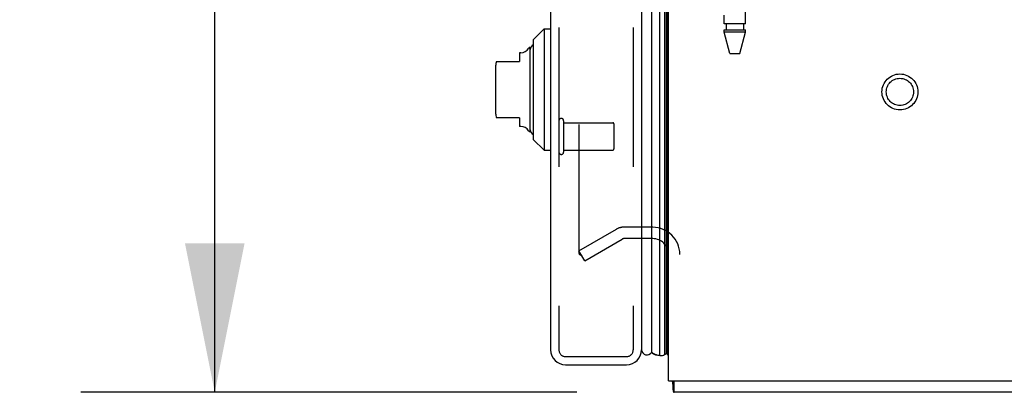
# Model space of a CAD drawing. Header units: inches. Extents: x 0 to 230, y 0 to 149.
# Tile 240 of 256: x 115.07 to 124.02, y 36.85 to 40.23. Entities that reach past the tile are written whole.
import ezdxf

# ---------------------------------------------------------------- set-up
doc = ezdxf.new("R2010")
doc.units = ezdxf.units.IN
doc.header["$LTSCALE"] = 12.648283
doc.header["$MEASUREMENT"] = 0
doc.linetypes.add('HIDDEN', pattern=[0.2, 0.1, -0.1])
doc.layers.get('0').update_dxf_attribs({"linetype": 'CONTINUOUS'})
for name, color, linetype in [('DEFAULT_2', 8, 'HIDDEN'), ('DIMENSIONS', 7, 'CONTINUOUS'), ('LEFTHAND_DOOR_ASSEMBLY', 7, 'CONTINUOUS'), ('RIGHTHAND_DOOR_ASSEMBLY', 7, 'CONTINUOUS')]:
    doc.layers.add(name, color=color, linetype=linetype)
doc.styles.get("Standard").update_dxf_attribs({"font": 'arial.ttf'})
doc.dimstyles.new('DIMSTYLE_1', dxfattribs={"dimtxt": 1.014568, "dimasz": 1.352758, "dimexe": 0.09, "dimexo": 0.07, "dimgap": 0.0375, "dimtad": 0, "dimtih": 1, "dimtoh": 1, "dimzin": 4, "dimdsep": 46, "dimtxsty": 'Standard', "dimblk": '_FILLED', "dimblk1": '_FILLED', "dimblk2": '_FILLED', "dimcen": 0.09, "dimadec": 3, "dimazin": 1, "dimtfac": 1, "dimtdec": 3, "dimtofl": 0, "dimtmove": 0, "dimatfit": 3, "dimldrblk": '_FILLED', "dimfxl": 0, "dimtolj": 1, "dimtzin": 4, "dimarcsym": 0})

# ---------------------------------------------------------------- blocks, each defined once
blk = doc.blocks.new('_FILLED')
at = {"color": 0, "linetype": 'ByBlock'}
blk.add_solid([(0, 0), (-1, 0.2), (-1, -0.2)], dxfattribs=at)
blk = doc.blocks.new('*D12')
at = {"layer": 'DIMENSIONS', "color": 2, "linetype": 'Continuous'}
for p, q in [((120.1223, 108.8479), (115.6254, 108.8479)), ((116.8429, 108.8479), (116.8429, 73.8625)), ((116.8429, 36.8479), (116.8429, 71.8334)), ((120.1333, 36.8479), (115.6254, 36.8479))]:
    blk.add_line(p, q, dxfattribs=at)
at = {"layer": 'DIMENSIONS', "color": 2, "linetype": 'Continuous', "xscale": 1.3527575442, "yscale": 1.3527575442, "zscale": 1.3527575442}
for p, rotation in [((116.8429, 108.8479), 90), ((116.8429, 36.8479), 270)]:
    blk.add_blockref('_FILLED', p, dxfattribs=dict(at, rotation=rotation))
at = {"layer": 'DIMENSIONS', "color": 2, "linetype": 'Continuous', "insert": (116.8429, 73.3552), "char_height": 1.01457, "width": 3.545331, "attachment_point": 2, "line_spacing_factor": 0.9}
blk.add_mtext('72.00', dxfattribs=at)

msp = doc.modelspace()

# ---------------------------------------------------------------- linework, layer by layer
at = {"color": 3, "linetype": 'Continuous'}
for q in [(120.9653, 108.7439), (132.9653, 36.9519)]:
    msp.add_line((120.9653, 36.9519), q, dxfattribs=at)
at = {"color": 7, "linetype": 'Continuous'}
for p, q in [((121.0173, 36.8479), (121.0173, 36.9519)), ((132.9133, 36.8479), (121.0173, 36.8479))]:
    msp.add_line(p, q, dxfattribs=at)
for points in [[(120.9989, 36.9519), (121.0002, 36.9473), (121.0014, 36.9417), (121.0024, 36.9358), (121.0033, 36.9298), (121.0039, 36.9237), (121.0044, 36.9176), (121.0049, 36.9115), (121.0052, 36.9055), (121.0055, 36.8996), (121.006, 36.8879)], [(121.006, 36.8879), (121.0062, 36.8823), (121.0066, 36.877), (121.0069, 36.8723), (121.0073, 36.868), (121.0078, 36.8644), (121.0084, 36.861), (121.0092, 36.8577), (121.0101, 36.8547), (121.0111, 36.8524), (121.0122, 36.8506), (121.0134, 36.8494), (121.0147, 36.8485), (121.016, 36.8481), (121.0173, 36.8479)]]:
    msp.add_lwpolyline(points, dxfattribs=at)
at = {"layer": 'DEFAULT_2', "color": 8, "linetype": 'HIDDEN'}
for p, q in [((120.1527, 107.5824), (120.1527, 38.1135)), ((120.1527, 38.1334), (120.4932, 38.33)), ((120.8228, 38.3479), (120.5602, 38.3479)), ((120.2047, 38.0434), (120.5452, 38.2399)), ((120.8228, 38.2439), (120.5602, 38.2439)), ((120.2047, 38.0434), (120.1527, 38.1334))]:
    msp.add_line(p, q, dxfattribs=at)
for points in [[(120.1527, 38.1135), (120.1528, 38.1112), (120.1532, 38.109), (120.1537, 38.1068), (120.1545, 38.1048), (120.1554, 38.1028)], [(120.1701, 38.0935), (120.1683, 38.0936), (120.1664, 38.094), (120.1645, 38.0946), (120.1627, 38.0954), (120.161, 38.0965), (120.1593, 38.0978), (120.1579, 38.0993), (120.1566, 38.1009), (120.1554, 38.1028)], [(120.1778, 38.0956), (120.176, 38.0947), (120.1741, 38.0941), (120.1722, 38.0937), (120.1703, 38.0935), (120.1701, 38.0935)]]:
    msp.add_lwpolyline(points, dxfattribs=at)
for radius in [0.1635, 0.124]:
    msp.add_circle((123.0693, 39.5769), radius, dxfattribs=at)
for centre, radius, start, end in [((120.5602, 38.2139), 0.134, 90, 120), ((120.8228, 38.1014), 0.2465, 0, 90), ((120.5602, 38.2139), 0.03, 90, 120), ((120.8228, 38.1014), 0.1425, 0, 90)]:
    msp.add_arc(centre, radius, start, end, dxfattribs=at)
at = {"layer": 'LEFTHAND_DOOR_ASSEMBLY', "color": 8, "linetype": 'HIDDEN'}
for p, q in [((119.9703, 108.4629), (119.9703, 37.2329)), ((120.6453, 108.4629), (120.6453, 37.2329)), ((120.0303, 37.1729), (120.5853, 37.1729))]:
    msp.add_line(p, q, dxfattribs=at)
for centre, start, end in [((120.0303, 37.2329), 180, 270), ((120.5853, 37.2329), 270, 360)]:
    msp.add_arc(centre, 0.06, start, end, dxfattribs=at)
at = {"layer": 'RIGHTHAND_DOOR_ASSEMBLY', "color": 3, "linetype": 'Continuous'}
for p, q in [((119.8953, 108.4629), (119.8953, 37.2329)), ((120.7203, 108.4629), (120.7203, 37.2329)), ((120.0303, 37.0979), (120.5853, 37.0979))]:
    msp.add_line(p, q, dxfattribs=at)
at = {"layer": 'RIGHTHAND_DOOR_ASSEMBLY', "color": 8, "linetype": 'HIDDEN'}
for p, q in [((119.9703, 108.4629), (119.9703, 37.2329)), ((120.6453, 108.4629), (120.6453, 37.2329)), ((121.6673, 40.1949), (121.6673, 43.0429)), ((121.4713, 40.1949), (121.4713, 40.2735)), ((121.6673, 40.1949), (121.4713, 40.1949)), ((121.4908, 40.1949), (121.4908, 40.1399)), ((121.6478, 40.1949), (121.6478, 40.1399)), ((121.4713, 40.1399), (121.6673, 40.1399)), ((121.4713, 40.119), (121.4713, 40.1399)), ((121.6673, 40.119), (121.4713, 40.119)), ((121.5228, 39.9249), (121.4713, 40.119)), ((121.6158, 39.9249), (121.6673, 40.119)), ((121.6673, 40.119), (121.6673, 40.1399)), ((121.5228, 39.9249), (121.6158, 39.9249)), ((120.0133, 39.3149), (120.0133, 39.0309)), ((120.0133, 39.2969), (120.4603, 39.2969)), ((120.4703, 39.2869), (120.4703, 39.0589)), ((120.0133, 39.0489), (120.4603, 39.0489)), ((120.0303, 37.1729), (120.5853, 37.1729))]:
    msp.add_line(p, q, dxfattribs=at)
at = {"layer": 'RIGHTHAND_DOOR_ASSEMBLY', "color": 7, "linetype": 'Continuous'}
for p, q in [((120.8123, 108.4849), (120.8123, 37.2109)), ((120.8875, 37.1826), (120.8875, 108.5133)), ((120.9309, 108.5044), (120.9309, 37.1915)), ((120.9446, 108.4976), (120.9446, 37.1983)), ((120.9534, 108.4952), (120.9534, 37.2006)), ((119.7378, 40.0507), (119.8362, 40.1491)), ((119.8362, 40.1491), (119.8953, 40.1491)), ((119.8362, 40.1491), (119.8362, 39.0468)), ((119.7378, 40.0507), (119.7378, 39.1452)), ((119.6249, 39.9326), (119.6118, 39.9326)), ((119.6118, 39.9326), (119.6118, 39.8539)), ((119.7102, 39.2141), (119.7102, 39.9818)), ((119.402, 39.8539), (119.6118, 39.8539)), ((119.3953, 39.8145), (119.3953, 39.3814)), ((119.6118, 39.342), (119.402, 39.342)), ((119.6118, 39.342), (119.6118, 39.2633)), ((119.6249, 39.2633), (119.6118, 39.2633)), ((119.7378, 39.1452), (119.8362, 39.0468)), ((119.8362, 39.0468), (119.8953, 39.0468)), ((120.8194, 37.2057), (120.8123, 37.2109)), ((120.9412, 37.1964), (120.9378, 37.1947)), ((120.9446, 37.1983), (120.9412, 37.1964)), ((120.9653, 37.1798), (120.9534, 37.2006))]:
    msp.add_line(p, q, dxfattribs=at)
for points in [[(120.8875, 37.1826), (120.8797, 37.1829), (120.872, 37.1837), (120.8642, 37.1852), (120.8565, 37.1872), (120.8489, 37.1898), (120.8413, 37.1929), (120.8339, 37.1966), (120.8266, 37.2009), (120.8194, 37.2057)], [(120.9378, 37.1947), (120.9344, 37.193), (120.9309, 37.1915)]]:
    msp.add_lwpolyline(points, dxfattribs=at)
for centre, radius, start, end in [((119.7594, 39.9621), 0.0492, 116.11489, 180), ((119.6249, 40.0113), 0.0787, 270, 330), ((119.7102, 39.9621), 0.0197, 89.88541, 150), ((119.5134, 39.8145), 0.1181, 160.52145, 180), ((119.5134, 39.3814), 0.1181, 180, 199.4747), ((119.6249, 39.1846), 0.0787, 30, 90), ((119.7102, 39.2338), 0.0197, 210, 270.11459), ((119.7594, 39.2338), 0.0492, 180, 243.88511), ((120.7703, 37.2379), 0.05, 185.66647, 327.32819), ((120.8987, 37.2383), 0.0569, 258.71151, 304.56687), ((120.9413, 37.2281), 0.03, 276.41204, 293.79784)]:
    msp.add_arc(centre, radius, start, end, dxfattribs=at)
at = {"layer": 'RIGHTHAND_DOOR_ASSEMBLY', "color": 8, "linetype": 'HIDDEN'}
for centre, radius, start, end in [((119.9918, 39.3149), 0.0215, 0, 180), ((120.4603, 39.2869), 0.01, 0, 90), ((119.9918, 39.0309), 0.0215, 180, 360), ((120.4603, 39.0589), 0.01, 270, 360), ((120.0303, 37.2329), 0.06, 180, 270), ((120.5853, 37.2329), 0.06, 270, 360)]:
    msp.add_arc(centre, radius, start, end, dxfattribs=at)
at = {"layer": 'RIGHTHAND_DOOR_ASSEMBLY', "color": 3, "linetype": 'Continuous'}
for centre, start, end in [((120.0303, 37.2329), 180, 270), ((120.5853, 37.2329), 270, 360)]:
    msp.add_arc(centre, 0.135, start, end, dxfattribs=at)
at = {"layer": 'RIGHTHAND_DOOR_ASSEMBLY', "color": 7, "linetype": 'Continuous'}
for start_param, end_param in [(-3.608679, -3.143067), (-2.881148, -2.795492)]:
    msp.add_ellipse((120.8878, 37.4476), major_axis=(0, 0.265), ratio=0.632157, start_param=start_param, end_param=end_param, dxfattribs=at)

# ---------------------------------------------------------------- dimensions: what is measured, and where the dimension line sits
at = {"layer": 'DIMENSIONS', "color": 2, "linetype": 'Continuous'}
dim = msp.add_linear_dim(base=(116.8429, 108.8479), p1=(120.2033, 36.8479), p2=(120.1923, 108.8479), angle=90, dimstyle='DIMSTYLE_1', dxfattribs=at)
dim.commit()
dim.dimension.update_dxf_attribs({"geometry": '*D12', "text_midpoint": (116.8427, 72.8423), "dimtype": 160})

doc.saveas('drawing.dxf')
